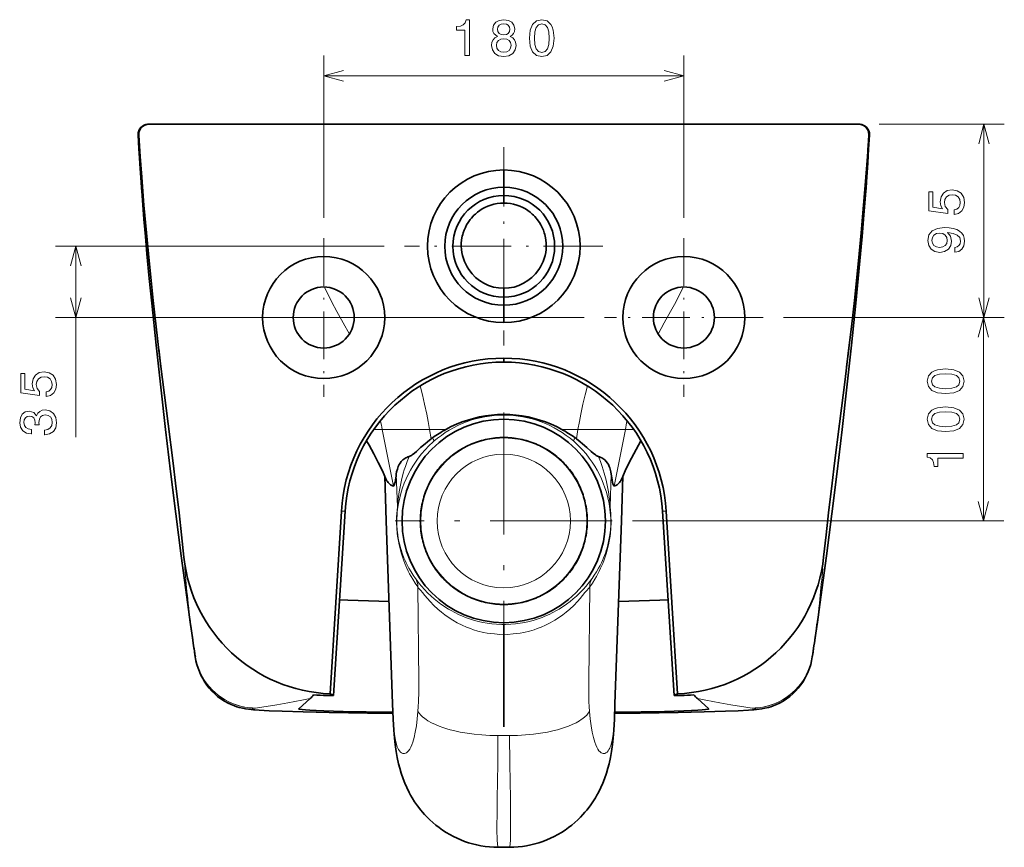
# Model space of a CAD drawing. Extents: x 13 to 407, y 34 to 263.
# Tile 3 of 3: x 274 to 371, y 181 to 263. Entities that reach past the tile are written whole.
import ezdxf

# ---------------------------------------------------------------- set-up
doc = ezdxf.new("R2010")
doc.units = 0
doc.linetypes.add('DASHDOT', pattern=[18.5, 12, -3, 0.5, -3])
doc.layers.get('0').update_dxf_attribs({"lineweight": 13})

msp = doc.modelspace()

# ---------------------------------------------------------------- linework, layer by layer
at = {"color": 7, "lineweight": 13, "ltscale": 0.398711}
for p, q in [((304.098, 243.09), (304.098, 259.038)), ((339.504, 243.09), (339.504, 259.038))]:
    msp.add_line(p, q, dxfattribs=at)
at = {"color": 7, "lineweight": 13}
for p, q in [((304.098, 257.038), (339.504, 257.038)), ((310.05, 240.29), (277.736, 240.29)), ((329.703, 233.289), (277.736, 233.289)), ((349.305, 233.289), (371.006, 233.289)), ((349.305, 233.289), (370.947, 233.289)), ((368.947, 213.287), (368.947, 233.289)), ((334.467, 213.287), (370.947, 213.287))]:
    msp.add_line(p, q, dxfattribs=at)
at = {"color": 7, "lineweight": 35, "ltscale": 0.001328}
for p, q in [((286.853, 252.292), (286.906, 252.292)), ((356.75, 252.292), (356.697, 252.292))]:
    msp.add_line(p, q, dxfattribs=at)
at = {"color": 7, "lineweight": 35, "ltscale": 0.000208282}
for p, q in [((286.906, 252.292), (286.914, 252.292)), ((356.697, 252.292), (356.688, 252.292))]:
    msp.add_line(p, q, dxfattribs=at)
at = {"color": 7, "lineweight": 35}
for q in [(286.914, 252.292), (286.914, 252.292), (356.688, 252.292), (356.688, 252.292)]:
    msp.add_line((321.801, 252.292), q, dxfattribs=at)
at = {"color": 7, "lineweight": 13, "ltscale": 0.307945}
msp.add_line((358.688, 252.292), (371.006, 252.292), dxfattribs=at)
at = {"color": 7, "lineweight": 13, "ltscale": 0.475072}
msp.add_line((369.006, 233.289), (369.006, 252.292), dxfattribs=at)
at = {"color": 7, "lineweight": 35, "ltscale": 0.000285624}
for p, q in [((285.911, 251.192), (285.92, 251.185)), ((357.692, 251.192), (357.683, 251.185))]:
    msp.add_line(p, q, dxfattribs=at)
at = {"color": 7, "linetype": 'DASHDOT', "lineweight": 13, "ltscale": 0.487578}
for p, q in [((321.801, 250.041), (321.801, 230.538)), ((331.553, 240.29), (312.05, 240.29))]:
    msp.add_line(p, q, dxfattribs=at)
at = {"color": 7, "lineweight": 35, "ltscale": 0.04253}
for p, q in [((321.801, 246.09), (321.801, 247.791)), ((321.801, 246.09), (321.801, 247.791)), ((321.801, 232.789), (321.801, 234.49)), ((321.801, 232.789), (321.801, 234.49))]:
    msp.add_line(p, q, dxfattribs=at)
at = {"color": 7, "lineweight": 35, "ltscale": 0.02}
for p, q in [((321.801, 245.29), (321.801, 246.09)), ((321.801, 245.29), (321.801, 246.09)), ((321.801, 234.49), (321.801, 235.29)), ((321.801, 234.49), (321.801, 235.29))]:
    msp.add_line(p, q, dxfattribs=at)
at = {"color": 7, "lineweight": 35, "ltscale": 0.018897}
msp.add_line((321.801, 244.534), (321.801, 245.29), dxfattribs=at)
msp.add_line((321.801, 244.534), (321.801, 245.29), dxfattribs=at)
at = {"color": 7, "linetype": 'DASHDOT', "lineweight": 13, "ltscale": 0.390047}
for p, q in [((304.098, 241.09), (304.098, 225.488)), ((339.504, 241.09), (339.504, 225.488)), ((311.899, 233.289), (296.297, 233.289)), ((347.305, 233.289), (331.703, 233.289))]:
    msp.add_line(p, q, dxfattribs=at)
at = {"color": 7, "lineweight": 13, "ltscale": 0.469321}
msp.add_line((279.736, 221.517), (279.736, 240.29), dxfattribs=at)
at = {"color": 7, "lineweight": 35, "ltscale": 0.02181}
msp.add_line((321.801, 235.29), (321.801, 236.162), dxfattribs=at)
msp.add_line((321.801, 235.29), (321.801, 236.162), dxfattribs=at)
at = {"color": 7, "lineweight": 35, "ltscale": 0.045097}
for p, q in [((288.101, 228.427), (287.885, 230.218)), ((355.502, 228.427), (355.718, 230.218))]:
    msp.add_line(p, q, dxfattribs=at)
at = {"color": 7, "lineweight": 35, "ltscale": 0.00137}
msp.add_line((288.001, 229.271), (288.007, 229.217), dxfattribs=at)
at = {"color": 7, "lineweight": 35, "ltscale": 0.009677}
msp.add_line((321.801, 228.903), (321.801, 229.29), dxfattribs=at)
msp.add_line((321.801, 228.903), (321.801, 229.29), dxfattribs=at)
at = {"color": 7, "lineweight": 35, "ltscale": 0.001371}
msp.add_line((355.602, 229.274), (355.595, 229.219), dxfattribs=at)
at = {"color": 7, "linetype": 'DASHDOT', "lineweight": 13}
for p, q in [((321.801, 223.953), (321.801, 202.621)), ((332.467, 213.287), (311.135, 213.287))]:
    msp.add_line(p, q, dxfattribs=at)
at = {"color": 7, "lineweight": 13, "ltscale": 0.020467}
msp.add_line((309.032, 222.292), (309.851, 222.292), dxfattribs=at)
at = {"color": 7, "lineweight": 13, "ltscale": 0.116399}
for p, q in [((314.507, 222.292), (309.851, 222.292)), ((329.095, 222.292), (333.751, 222.292))]:
    msp.add_line(p, q, dxfattribs=at)
at = {"color": 7, "lineweight": 13, "ltscale": 0.141922}
for p, q in [((310.947, 216.722), (309.851, 222.292)), ((332.655, 216.722), (333.751, 222.292))]:
    msp.add_line(p, q, dxfattribs=at)
at = {"color": 7, "lineweight": 13, "ltscale": 0.040018}
for p, q in [((316.108, 222.292), (314.507, 222.292)), ((327.495, 222.292), (329.095, 222.292))]:
    msp.add_line(p, q, dxfattribs=at)
at = {"color": 7, "lineweight": 13, "ltscale": 0.02347}
for p, q in [((314.665, 221.367), (314.507, 222.292)), ((328.937, 221.367), (329.095, 222.292))]:
    msp.add_line(p, q, dxfattribs=at)
at = {"color": 7, "lineweight": 13, "ltscale": 0.020464}
msp.add_line((334.57, 222.292), (333.751, 222.292), dxfattribs=at)
at = {"color": 7, "lineweight": 13, "ltscale": 0.080105}
for p, q in [((311.34, 214.678), (311.23, 217.88)), ((332.262, 214.678), (332.372, 217.88))]:
    msp.add_line(p, q, dxfattribs=at)
at = {"color": 7, "lineweight": 35, "ltscale": 0.110323}
for p, q in [((310.245, 213.287), (310.091, 217.697)), ((333.357, 213.287), (333.511, 217.697))]:
    msp.add_line(p, q, dxfattribs=at)
at = {"color": 7, "lineweight": 35, "ltscale": 0.449955}
for p, q in [((305.831, 214.267), (304.732, 196.302)), ((305.831, 214.267), (304.732, 196.302)), ((337.771, 214.267), (338.87, 196.302)), ((337.771, 214.267), (338.87, 196.302))]:
    msp.add_line(p, q, dxfattribs=at)
at = {"color": 7, "lineweight": 35, "ltscale": 0.453552}
for p, q in [((306.195, 214.244), (305.06, 196.138)), ((306.195, 214.244), (305.06, 196.138)), ((337.407, 214.244), (338.542, 196.138)), ((337.407, 214.244), (338.542, 196.138))]:
    msp.add_line(p, q, dxfattribs=at)
at = {"color": 7, "lineweight": 13, "ltscale": 0.009118}
for p, q in [((306.195, 214.244), (305.831, 214.267)), ((337.407, 214.244), (337.771, 214.267))]:
    msp.add_line(p, q, dxfattribs=at)
at = {"color": 7, "lineweight": 35, "ltscale": 0.449887}
for p, q in [((310.873, 195.302), (310.245, 213.287)), ((332.729, 195.302), (333.357, 213.287))]:
    msp.add_line(p, q, dxfattribs=at)
at = {"color": 7, "lineweight": 13, "ltscale": 0.001395}
for p, q in [((311.256, 213.287), (311.256, 213.343)), ((332.346, 213.287), (332.346, 213.343))]:
    msp.add_line(p, q, dxfattribs=at)
at = {"color": 7, "lineweight": 13, "ltscale": 0.001212}
for p, q in [((311.285, 213.238), (311.285, 213.287)), ((332.318, 213.238), (332.318, 213.287))]:
    msp.add_line(p, q, dxfattribs=at)
at = {"color": 7, "lineweight": 35, "ltscale": 0.001923}
for p, q in [((313.95, 210.905), (313.973, 210.832)), ((329.652, 210.905), (329.629, 210.832))]:
    msp.add_line(p, q, dxfattribs=at)
at = {"color": 7, "lineweight": 13, "ltscale": 0.232419}
for p, q in [((313.456, 197.52), (313.345, 206.816)), ((330.147, 197.52), (330.257, 206.816))]:
    msp.add_line(p, q, dxfattribs=at)
at = {"color": 7, "lineweight": 35, "ltscale": 0.024992}
msp.add_line((321.801, 203.108), (321.801, 202.109), dxfattribs=at)
at = {"color": 7, "lineweight": 35, "ltscale": 0.226326}
msp.add_line((321.801, 193.056), (321.801, 202.109), dxfattribs=at)
at = {"color": 7, "lineweight": 35, "ltscale": 0.012129}
msp.add_line((291.476, 199.927), (291.403, 200.407), dxfattribs=at)
at = {"color": 7, "lineweight": 35, "ltscale": 0.012175}
msp.add_line((352.127, 199.927), (352.2, 200.409), dxfattribs=at)
at = {"color": 7, "lineweight": 35, "ltscale": 0.000815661}
msp.add_line((291.473, 199.965), (291.478, 199.933), dxfattribs=at)
at = {"color": 7, "lineweight": 35, "ltscale": 0.000819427}
msp.add_line((352.129, 199.965), (352.124, 199.933), dxfattribs=at)
at = {"color": 7, "lineweight": 35, "ltscale": 0.037706}
for p, q in [((301.639, 194.826), (302.764, 195.831)), ((301.639, 194.826), (302.764, 195.831)), ((341.964, 194.826), (340.839, 195.831)), ((341.964, 194.826), (340.839, 195.831))]:
    msp.add_line(p, q, dxfattribs=at)
at = {"color": 7, "lineweight": 13, "ltscale": 0.021109}
for p, q in [((301.935, 195.668), (302.764, 195.831)), ((341.667, 195.668), (340.839, 195.831))]:
    msp.add_line(p, q, dxfattribs=at)
at = {"color": 7, "lineweight": 35, "ltscale": 0.016669}
for p, q in [((305.06, 196.138), (304.393, 196.138)), ((305.06, 196.138), (304.393, 196.138)), ((338.542, 196.138), (339.209, 196.138)), ((338.542, 196.138), (339.209, 196.138))]:
    msp.add_line(p, q, dxfattribs=at)
at = {"color": 7, "lineweight": 35, "ltscale": 0.005012}
for p, q in [((305.06, 196.138), (304.878, 196.223)), ((305.06, 196.138), (304.878, 196.223)), ((338.542, 196.138), (338.724, 196.223)), ((338.542, 196.138), (338.724, 196.223))]:
    msp.add_line(p, q, dxfattribs=at)
at = {"color": 7, "lineweight": 13, "ltscale": 0.000127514}
for p, q in [((297.394, 194.902), (297.399, 194.904)), ((346.208, 194.902), (346.204, 194.904))]:
    msp.add_line(p, q, dxfattribs=at)
at = {"color": 7, "lineweight": 35, "ltscale": 9.46814e-05}
for p, q in [((310.873, 195.302), (310.873, 195.299)), ((332.729, 195.302), (332.729, 195.299))]:
    msp.add_line(p, q, dxfattribs=at)
at = {"color": 7, "lineweight": 13, "ltscale": 0.014225}
for q in [(321.232, 192.2), (322.37, 192.2)]:
    msp.add_line((321.801, 192.2), q, dxfattribs=at)
at = {"color": 7, "lineweight": 35, "ltscale": 0.013984}
for p, q in [((321.801, 181.211), (321.242, 181.211)), ((322.361, 181.211), (321.801, 181.211))]:
    msp.add_line(p, q, dxfattribs=at)
at = {"color": 7, "lineweight": 13}
for points in [[(317.974, 259.038), (318.433, 259.038), (318.433, 262.564), (318.09, 262.564), (318, 262.256), (317.818, 262.049), (317.541, 261.928), (317.157, 261.888), (317.157, 261.53), (317.974, 261.53)], [(321.176, 260.925), (320.919, 260.783), (320.742, 260.587), (320.631, 260.34), (320.596, 260.042), (320.677, 259.593), (320.909, 259.245), (321.287, 259.023), (321.801, 258.938), (322.311, 259.023), (322.689, 259.245), (322.921, 259.593), (323.007, 260.042), (322.966, 260.34), (322.86, 260.587), (322.679, 260.783), (322.427, 260.925), (322.628, 261.046), (322.769, 261.212), (322.855, 261.414), (322.885, 261.661), (322.805, 262.019), (322.593, 262.306), (322.25, 262.493), (321.801, 262.564), (321.347, 262.493), (321.004, 262.306), (320.787, 262.019), (320.712, 261.661), (320.737, 261.414), (320.823, 261.212)], [(324.322, 260.748), (324.397, 259.956), (324.634, 259.391), (325.013, 259.049), (325.537, 258.938), (326.057, 259.049), (326.435, 259.391), (326.667, 259.956), (326.748, 260.748), (326.667, 261.535), (326.571, 261.847), (326.435, 262.105), (326.057, 262.448), (325.537, 262.564), (325.013, 262.448), (324.634, 262.1), (324.397, 261.535)], [(321.191, 261.621), (321.231, 261.842), (321.352, 262.014), (321.544, 262.12), (321.801, 262.16), (322.053, 262.12), (322.245, 262.014), (322.366, 261.842), (322.411, 261.621), (322.366, 261.394), (322.245, 261.217), (322.053, 261.101), (321.801, 261.066), (321.544, 261.106), (321.352, 261.217), (321.231, 261.394)], [(324.806, 260.748), (324.846, 261.358), (324.972, 261.797), (325.199, 262.054), (325.537, 262.145), (325.87, 262.054), (326.097, 261.797), (326.223, 261.358), (326.263, 260.748), (326.223, 260.133), (326.097, 259.694), (325.87, 259.437), (325.537, 259.351), (325.199, 259.437), (324.972, 259.694), (324.846, 260.133)], [(321.08, 260.052), (321.125, 260.319), (321.272, 260.521), (321.499, 260.652), (321.801, 260.698), (322.099, 260.652), (322.326, 260.521), (322.472, 260.319), (322.522, 260.052), (322.472, 259.765), (322.326, 259.548), (322.099, 259.407), (321.801, 259.361), (321.499, 259.407), (321.272, 259.548), (321.125, 259.765)], [(366.093, 243.408), (366.507, 243.519), (366.83, 243.766), (367.031, 244.129), (367.107, 244.593), (367.016, 245.102), (366.769, 245.501), (366.376, 245.753), (365.871, 245.849), (365.402, 245.763), (365.034, 245.521), (364.797, 245.143), (364.711, 244.653), (364.772, 244.275), (364.938, 243.983), (363.995, 244.124), (363.995, 245.657), (363.582, 245.657), (363.582, 243.786), (365.438, 243.509), (365.438, 243.912), (365.201, 244.205), (365.115, 244.578), (365.17, 244.901), (365.332, 245.148), (365.579, 245.304), (365.897, 245.36), (366.214, 245.304), (366.461, 245.143), (366.618, 244.896), (366.673, 244.578), (366.638, 244.311), (366.522, 244.104), (366.34, 243.952), (366.093, 243.877)], [(366.139, 239.712), (366.537, 239.788), (366.845, 240.005), (367.036, 240.348), (367.107, 240.801), (367.072, 241.099), (366.981, 241.366), (366.825, 241.593), (366.603, 241.785), (366.325, 241.936), (365.982, 242.047), (365.589, 242.113), (365.135, 242.138), (364.424, 242.052), (363.905, 241.805), (363.592, 241.412), (363.481, 240.872), (363.572, 240.378), (363.814, 240.005), (364.187, 239.763), (364.656, 239.682), (365.14, 239.763), (365.508, 240), (365.74, 240.353), (365.816, 240.801), (365.72, 241.275), (365.428, 241.634), (365.987, 241.553), (366.386, 241.391), (366.623, 241.144), (366.698, 240.806), (366.663, 240.544), (366.552, 240.353), (366.376, 240.227), (366.139, 240.176)], [(364.651, 240.171), (364.338, 240.221), (364.091, 240.363), (363.935, 240.585), (363.879, 240.872), (363.935, 241.17), (364.091, 241.397), (364.333, 241.538), (364.646, 241.593), (364.964, 241.538), (365.201, 241.397), (365.347, 241.165), (365.397, 240.857), (365.347, 240.58), (365.201, 240.363), (364.969, 240.221)], [(276.823, 225.52), (277.237, 225.631), (277.56, 225.878), (277.762, 226.241), (277.837, 226.705), (277.746, 227.215), (277.499, 227.613), (277.106, 227.865), (276.602, 227.961), (276.133, 227.875), (275.764, 227.633), (275.527, 227.255), (275.442, 226.766), (275.502, 226.388), (275.669, 226.095), (274.726, 226.236), (274.726, 227.77), (274.312, 227.77), (274.312, 225.899), (276.168, 225.621), (276.168, 226.025), (275.931, 226.317), (275.845, 226.69), (275.901, 227.013), (276.062, 227.26), (276.309, 227.417), (276.627, 227.472), (276.945, 227.417), (277.192, 227.255), (277.348, 227.008), (277.403, 226.69), (277.368, 226.423), (277.252, 226.216), (277.071, 226.065), (276.823, 225.989)], [(365.237, 225.809), (366.029, 225.884), (366.594, 226.121), (366.937, 226.5), (367.048, 227.024), (366.937, 227.543), (366.594, 227.922), (366.029, 228.154), (365.237, 228.234), (364.45, 228.154), (364.138, 228.058), (363.88, 227.922), (363.538, 227.543), (363.422, 227.024), (363.538, 226.5), (363.886, 226.121), (364.45, 225.884)], [(365.237, 226.293), (364.627, 226.333), (364.188, 226.459), (363.931, 226.686), (363.84, 227.024), (363.931, 227.357), (364.188, 227.584), (364.627, 227.71), (365.237, 227.75), (365.852, 227.71), (366.291, 227.584), (366.548, 227.357), (366.634, 227.024), (366.548, 226.686), (366.291, 226.459), (365.852, 226.333)], [(276.637, 221.764), (276.672, 221.764), (277.156, 221.845), (277.519, 222.082), (277.751, 222.455), (277.837, 222.949), (277.751, 223.474), (277.53, 223.867), (277.176, 224.119), (276.723, 224.21), (276.425, 224.17), (276.183, 224.059), (275.996, 223.877), (275.86, 223.635), (275.588, 223.963), (275.154, 224.079), (274.761, 224.003), (274.463, 223.786), (274.277, 223.433), (274.211, 222.949), (274.292, 222.495), (274.514, 222.147), (274.867, 221.92), (275.336, 221.845), (275.371, 221.845), (275.371, 222.294), (275.048, 222.334), (274.816, 222.465), (274.675, 222.677), (274.625, 222.974), (274.665, 223.237), (274.771, 223.428), (274.942, 223.544), (275.174, 223.59), (275.421, 223.544), (275.588, 223.423), (275.689, 223.212), (275.719, 222.924), (275.714, 222.727), (276.112, 222.727), (276.102, 222.974), (276.148, 223.292), (276.269, 223.529), (276.465, 223.67), (276.723, 223.721), (277.015, 223.665), (277.232, 223.519), (277.368, 223.287), (277.414, 222.98), (277.363, 222.662), (277.212, 222.43), (276.97, 222.284), (276.637, 222.228)], [(365.237, 222.073), (366.029, 222.148), (366.594, 222.385), (366.937, 222.764), (367.048, 223.288), (366.937, 223.807), (366.594, 224.186), (366.029, 224.418), (365.237, 224.498), (364.45, 224.418), (364.138, 224.322), (363.88, 224.186), (363.538, 223.807), (363.422, 223.288), (363.538, 222.764), (363.886, 222.385), (364.45, 222.148)], [(365.237, 222.557), (364.627, 222.597), (364.188, 222.723), (363.931, 222.95), (363.84, 223.288), (363.931, 223.621), (364.188, 223.848), (364.627, 223.974), (365.237, 224.014), (365.852, 223.974), (366.291, 223.848), (366.548, 223.621), (366.634, 223.288), (366.548, 222.95), (366.291, 222.723), (365.852, 222.597)], [(366.947, 219.461), (366.947, 219.92), (363.422, 219.92), (363.422, 219.577), (363.729, 219.486), (363.936, 219.305), (364.057, 219.028), (364.097, 218.644), (364.455, 218.644), (364.455, 219.461)]]:
    msp.add_lwpolyline(points, close=True, dxfattribs=at)
for points in [[(306.03, 257.556), (304.098, 257.038), (306.03, 256.521)], [(337.572, 256.521), (339.504, 257.038), (337.572, 257.556)], [(369.524, 250.36), (369.006, 252.292), (368.489, 250.36)], [(289.011, 218.414), (288.616, 221.713), (288.237, 224.988), (287.95, 227.549), (287.671, 230.106), (287.431, 232.383), (287.198, 234.664), (286.88, 237.934), (286.58, 241.231), (286.438, 242.891), (286.303, 244.556), (286.175, 246.232), (286.056, 247.914), (285.949, 249.581), (285.854, 251.239)], [(354.591, 218.414), (354.986, 221.713), (355.365, 224.988), (355.653, 227.549), (355.931, 230.106), (356.171, 232.383), (356.404, 234.664), (356.722, 237.934), (357.022, 241.231), (357.164, 242.891), (357.299, 244.556), (357.427, 246.232), (357.546, 247.914), (357.654, 249.581), (357.748, 251.239)], [(280.254, 238.358), (279.736, 240.29), (279.219, 238.358)], [(304.172, 236.288), (304.412, 235.782), (304.656, 235.288), (304.902, 234.81), (305.398, 233.884), (306.019, 232.763), (306.622, 231.667)], [(339.43, 236.288), (339.191, 235.782), (338.946, 235.288), (338.701, 234.81), (338.204, 233.884), (337.583, 232.763), (336.98, 231.667)], [(279.219, 235.221), (279.736, 233.289), (280.254, 235.221)], [(368.489, 235.221), (369.006, 233.289), (369.524, 235.221)], [(369.464, 231.357), (368.947, 233.289), (368.429, 231.357)], [(313.586, 226.571), (313.806, 225.685), (314.017, 224.762), (314.22, 223.801), (314.366, 223.056), (314.507, 222.292)], [(330.016, 226.571), (329.796, 225.685), (329.585, 224.762), (329.383, 223.801), (329.237, 223.056), (329.095, 222.292)], [(311.362, 214.446), (311.45, 215.01), (311.566, 215.562), (311.713, 216.115), (311.854, 216.558), (312.017, 216.999), (312.2, 217.437), (312.406, 217.871), (312.622, 218.277), (312.857, 218.68), (313.114, 219.076), (313.392, 219.466), (313.718, 219.88), (314.07, 220.284), (314.447, 220.675), (314.851, 221.053), (314.924, 221.118)], [(332.24, 214.446), (332.153, 215.01), (332.037, 215.562), (331.89, 216.115), (331.748, 216.558), (331.586, 216.999), (331.402, 217.437), (331.196, 217.871), (330.981, 218.277), (330.745, 218.68), (330.488, 219.076), (330.21, 219.466), (329.884, 219.88), (329.533, 220.284), (329.155, 220.675), (328.751, 221.053), (328.678, 221.118)], [(311.34, 214.678), (311.383, 215.162), (311.441, 215.653), (311.514, 216.151), (311.603, 216.649), (311.747, 217.316), (311.921, 217.98), (312.02, 218.309), (312.127, 218.638), (312.304, 219.133), (312.502, 219.624)], [(332.262, 214.678), (332.219, 215.162), (332.162, 215.653), (332.089, 216.151), (332, 216.649), (331.855, 217.316), (331.681, 217.98), (331.582, 218.309), (331.476, 218.638), (331.298, 219.133), (331.101, 219.624)], [(290.932, 203.668), (290.527, 206.597), (289.906, 211.283), (289.451, 214.848), (289.011, 218.414)], [(352.67, 203.668), (353.075, 206.597), (353.697, 211.283), (354.151, 214.848), (354.591, 218.414)], [(368.429, 215.219), (368.947, 213.287), (369.464, 215.219)], [(313.345, 206.816), (313.096, 207.176), (312.849, 207.567), (312.695, 207.829), (312.542, 208.108), (312.41, 208.366), (312.28, 208.638), (312.07, 209.12), (311.969, 209.38), (311.87, 209.654), (311.713, 210.141), (311.569, 210.679), (311.509, 210.941), (311.411, 211.455), (311.388, 211.6), (311.327, 212.057), (311.28, 212.577), (311.258, 213.112), (311.256, 213.287)], [(313.126, 207.635), (312.907, 207.947), (312.689, 208.286), (312.474, 208.655), (312.341, 208.905), (312.21, 209.17), (312.097, 209.418), (311.985, 209.682), (311.814, 210.137), (311.732, 210.383), (311.653, 210.643), (311.57, 210.953), (311.493, 211.285), (311.433, 211.59), (311.38, 211.916), (311.323, 212.395), (311.291, 212.908), (311.285, 213.238)], [(330.257, 206.816), (330.506, 207.176), (330.753, 207.567), (330.907, 207.829), (331.06, 208.108), (331.192, 208.366), (331.323, 208.638), (331.532, 209.12), (331.634, 209.38), (331.733, 209.654), (331.889, 210.141), (332.033, 210.679), (332.093, 210.941), (332.191, 211.455), (332.215, 211.6), (332.276, 212.057), (332.322, 212.577), (332.344, 213.112), (332.346, 213.287)], [(330.477, 207.635), (330.696, 207.947), (330.913, 208.286), (331.128, 208.655), (331.261, 208.905), (331.392, 209.17), (331.506, 209.418), (331.618, 209.682), (331.789, 210.137), (331.871, 210.383), (331.949, 210.643), (332.033, 210.953), (332.11, 211.285), (332.17, 211.59), (332.223, 211.916), (332.279, 212.395), (332.312, 212.908), (332.318, 213.238)], [(321.801, 203.108), (321.625, 203.11), (321.101, 203.131), (320.637, 203.173), (320.18, 203.234), (319.745, 203.311), (319.321, 203.405), (318.912, 203.513), (318.611, 203.603), (318.32, 203.701), (318.031, 203.807), (317.752, 203.919), (317.355, 204.094), (316.976, 204.279), (316.615, 204.475), (316.362, 204.622), (316.118, 204.774), (315.868, 204.939), (315.627, 205.108), (315.288, 205.363), (314.968, 205.625), (314.665, 205.892), (314.318, 206.225), (313.999, 206.559), (313.708, 206.889), (313.496, 207.147), (313.154, 207.597), (313.126, 207.635)], [(321.801, 203.108), (321.977, 203.11), (322.502, 203.131), (322.966, 203.173), (323.422, 203.234), (323.858, 203.311), (324.281, 203.405), (324.691, 203.513), (324.991, 203.603), (325.283, 203.701), (325.571, 203.807), (325.851, 203.919), (326.247, 204.094), (326.626, 204.279), (326.987, 204.475), (327.24, 204.622), (327.485, 204.774), (327.734, 204.939), (327.975, 205.108), (328.314, 205.363), (328.635, 205.625), (328.937, 205.892), (329.284, 206.225), (329.603, 206.559), (329.894, 206.889), (330.106, 207.147), (330.449, 207.597), (330.477, 207.635)], [(321.801, 202.109), (321.427, 202.13), (320.872, 202.179), (320.543, 202.218), (320.178, 202.272), (319.823, 202.339), (319.264, 202.471), (318.829, 202.6), (318.517, 202.706), (318.126, 202.857), (317.708, 203.042), (317.225, 203.285), (316.793, 203.532), (316.329, 203.832), (315.999, 204.068), (315.685, 204.313), (315.319, 204.624), (314.927, 204.992), (314.554, 205.38), (314.293, 205.676), (314.05, 205.968), (313.825, 206.251), (313.651, 206.464), (313.462, 206.659), (313.398, 206.727), (313.345, 206.816)], [(321.801, 202.109), (322.176, 202.13), (322.73, 202.179), (323.06, 202.218), (323.424, 202.272), (323.779, 202.339), (324.339, 202.471), (324.774, 202.6), (325.085, 202.706), (325.477, 202.857), (325.895, 203.042), (326.377, 203.285), (326.809, 203.532), (327.273, 203.832), (327.603, 204.068), (327.918, 204.313), (328.283, 204.624), (328.675, 204.992), (329.048, 205.38), (329.31, 205.676), (329.552, 205.968), (329.778, 206.251), (329.951, 206.464), (330.14, 206.659), (330.204, 206.727), (330.257, 206.816)], [(291.478, 199.933), (291.563, 199.512), (291.675, 199.103), (291.815, 198.707), (291.98, 198.327), (292.169, 197.962), (292.378, 197.619), (292.608, 197.292), (292.858, 196.982), (293.127, 196.69), (293.419, 196.414), (293.729, 196.157), (294.056, 195.921), (294.399, 195.708), (294.76, 195.515), (295.136, 195.347), (295.526, 195.204), (295.929, 195.087), (296.343, 194.997), (296.769, 194.937), (297.082, 194.912), (297.399, 194.904)], [(352.124, 199.933), (352.04, 199.512), (351.927, 199.103), (351.787, 198.707), (351.622, 198.327), (351.433, 197.962), (351.224, 197.619), (350.995, 197.292), (350.745, 196.982), (350.475, 196.69), (350.183, 196.414), (349.874, 196.157), (349.547, 195.921), (349.203, 195.708), (348.842, 195.515), (348.466, 195.347), (348.077, 195.204), (347.674, 195.087), (347.259, 194.997), (346.834, 194.937), (346.521, 194.912), (346.204, 194.904)], [(313.367, 194.568), (313.4, 195.042), (313.426, 195.527), (313.455, 196.517), (313.456, 197.52)], [(330.236, 194.568), (330.202, 195.042), (330.177, 195.527), (330.148, 196.517), (330.147, 197.52)], [(297.399, 194.904), (298.021, 194.998), (299.48, 195.225), (300.57, 195.411), (301.935, 195.668)], [(346.204, 194.904), (345.581, 194.998), (344.122, 195.225), (343.032, 195.411), (341.667, 195.668)], [(310.908, 194.384), (308.029, 194.417), (305.395, 194.456), (302.227, 194.523), (300.907, 194.56), (299.776, 194.598), (298.824, 194.639), (298.078, 194.681), (297.65, 194.713), (297.338, 194.745), (297.137, 194.777), (297.063, 194.798), (297.044, 194.808), (297.038, 194.815), (297.037, 194.819), (297.038, 194.824), (297.039, 194.827), (297.045, 194.833), (297.085, 194.85), (297.155, 194.867), (297.394, 194.902)], [(310.873, 195.299), (310.929, 193.944), (310.963, 193.333), (310.994, 192.913), (311.029, 192.53), (311.081, 192.101), (311.143, 191.737), (311.206, 191.464), (311.277, 191.228), (311.327, 191.093), (311.382, 190.969), (311.462, 190.818), (311.551, 190.684), (311.65, 190.573), (311.756, 190.491), (311.812, 190.461), (311.872, 190.439), (311.955, 190.425), (312.044, 190.429), (312.137, 190.454), (312.232, 190.502), (312.34, 190.586), (312.447, 190.706), (312.553, 190.862), (312.656, 191.054), (312.755, 191.282), (312.849, 191.545), (312.917, 191.764), (312.981, 192.002), (313.099, 192.527), (313.207, 193.154), (313.297, 193.838), (313.367, 194.568)], [(313.367, 194.568), (313.491, 194.386), (313.645, 194.208), (313.826, 194.035), (314.032, 193.869), (314.183, 193.761), (314.345, 193.657), (314.696, 193.458), (315.081, 193.272), (315.44, 193.123), (315.82, 192.985), (316.218, 192.858), (316.528, 192.77), (316.846, 192.688), (317.504, 192.544), (318.186, 192.425), (318.886, 192.331), (319.659, 192.258), (320.443, 192.215), (321.232, 192.2)], [(330.236, 194.568), (330.111, 194.386), (329.957, 194.208), (329.777, 194.035), (329.57, 193.869), (329.419, 193.761), (329.258, 193.657), (328.907, 193.458), (328.521, 193.272), (328.162, 193.123), (327.782, 192.985), (327.384, 192.858), (327.074, 192.77), (326.756, 192.688), (326.099, 192.544), (325.417, 192.425), (324.716, 192.331), (323.943, 192.258), (323.159, 192.215), (322.37, 192.2)], [(332.729, 195.299), (332.674, 193.944), (332.639, 193.333), (332.608, 192.913), (332.573, 192.53), (332.521, 192.101), (332.46, 191.737), (332.397, 191.464), (332.325, 191.228), (332.275, 191.093), (332.22, 190.969), (332.14, 190.818), (332.051, 190.684), (331.952, 190.573), (331.847, 190.491), (331.79, 190.461), (331.731, 190.439), (331.647, 190.425), (331.559, 190.429), (331.465, 190.454), (331.37, 190.502), (331.262, 190.586), (331.155, 190.706), (331.05, 190.862), (330.947, 191.054), (330.848, 191.282), (330.753, 191.545), (330.686, 191.764), (330.621, 192.002), (330.504, 192.527), (330.395, 193.154), (330.306, 193.838), (330.236, 194.568)], [(332.695, 194.384), (335.573, 194.417), (338.207, 194.456), (341.375, 194.523), (342.696, 194.56), (343.827, 194.598), (344.778, 194.639), (345.525, 194.681), (345.952, 194.713), (346.265, 194.745), (346.466, 194.777), (346.539, 194.798), (346.558, 194.808), (346.564, 194.815), (346.565, 194.819), (346.565, 194.824), (346.563, 194.827), (346.557, 194.833), (346.518, 194.85), (346.448, 194.867), (346.208, 194.902)], [(321.242, 181.211), (321.239, 181.212), (321.238, 181.214), (321.234, 181.22), (321.216, 181.29), (321.184, 181.53), (321.154, 181.936), (321.145, 182.121), (321.132, 182.76), (321.131, 183.281), (321.139, 184.525), (321.157, 186), (321.2, 189.429), (321.232, 192.2)], [(322.361, 181.211), (322.363, 181.212), (322.365, 181.214), (322.368, 181.22), (322.387, 181.29), (322.419, 181.53), (322.448, 181.936), (322.457, 182.121), (322.471, 182.76), (322.472, 183.281), (322.463, 184.525), (322.446, 186), (322.402, 189.429), (322.37, 192.2)]]:
    msp.add_lwpolyline(points, dxfattribs=at)
at = {"color": 7, "lineweight": 35}
for points in [[(291.225, 201.592), (290.972, 203.331), (290.726, 205.072), (290.399, 207.467), (290.082, 209.864), (289.553, 214.002), (289.043, 218.143), (288.549, 222.286), (288.073, 226.432), (287.622, 230.567), (287.194, 234.705), (286.954, 237.134), (286.725, 239.564), (286.572, 241.264), (286.427, 242.965), (286.209, 245.721), (286.017, 248.479), (285.931, 249.859), (285.854, 251.239)], [(285.865, 251.23), (286.03, 248.425), (286.153, 246.556), (286.221, 245.622)], [(290.362, 209.726), (290.122, 211.914), (289.873, 214.1), (289.526, 217.015), (289.288, 218.956), (288.802, 222.835), (288.253, 227.203), (287.936, 229.793), (287.629, 232.382), (287.335, 234.971), (287.125, 236.916), (286.926, 238.863), (286.663, 241.598), (286.422, 244.335), (286.204, 247.075), (286.055, 249.13), (285.92, 251.185)], [(290.362, 209.726), (290.122, 211.914), (289.873, 214.1), (289.526, 217.015), (289.288, 218.956), (288.802, 222.835), (288.253, 227.203), (287.936, 229.793), (287.629, 232.382), (287.335, 234.971), (287.125, 236.916), (286.926, 238.863), (286.663, 241.598), (286.422, 244.335), (286.204, 247.075), (286.055, 249.13), (285.92, 251.185)], [(352.377, 201.589), (352.63, 203.329), (352.876, 205.07), (353.203, 207.465), (353.52, 209.862), (354.049, 214), (354.559, 218.141), (355.053, 222.285), (355.529, 226.431), (355.98, 230.566), (356.408, 234.704), (356.648, 237.133), (356.877, 239.563), (357.03, 241.263), (357.176, 242.964), (357.394, 245.721), (357.586, 248.479), (357.671, 249.859), (357.748, 251.239)], [(353.241, 209.726), (353.48, 211.914), (353.73, 214.1), (354.077, 217.015), (354.315, 218.956), (354.801, 222.835), (355.349, 227.203), (355.667, 229.793), (355.974, 232.382), (356.267, 234.971), (356.477, 236.916), (356.677, 238.863), (356.94, 241.598), (357.18, 244.335), (357.399, 247.075), (357.547, 249.13), (357.683, 251.185)], [(353.241, 209.726), (353.48, 211.914), (353.73, 214.1), (354.077, 217.015), (354.315, 218.956), (354.801, 222.835), (355.349, 227.203), (355.667, 229.793), (355.974, 232.382), (356.267, 234.971), (356.477, 236.916), (356.677, 238.863), (356.94, 241.598), (357.18, 244.335), (357.399, 247.075), (357.547, 249.13), (357.683, 251.185)], [(357.738, 251.23), (357.573, 248.424), (357.45, 246.556), (357.382, 245.622)], [(321.801, 244.534), (321.477, 244.521), (321.154, 244.484), (320.836, 244.421), (320.525, 244.335), (320.222, 244.225), (319.93, 244.093), (319.681, 243.958), (319.443, 243.807), (319.217, 243.642), (319.004, 243.463), (318.871, 243.338), (318.744, 243.207), (318.621, 243.07), (318.505, 242.928), (318.295, 242.634), (318.149, 242.392), (318.021, 242.143), (317.911, 241.888), (317.818, 241.628), (317.766, 241.452), (317.723, 241.276), (317.659, 240.92), (317.627, 240.564), (317.623, 240.29)], [(321.801, 244.534), (322.126, 244.521), (322.448, 244.484), (322.766, 244.421), (323.078, 244.335), (323.381, 244.225), (323.673, 244.093), (323.921, 243.958), (324.159, 243.807), (324.385, 243.642), (324.598, 243.463), (324.731, 243.338), (324.859, 243.207), (324.981, 243.07), (325.097, 242.928), (325.307, 242.634), (325.453, 242.392), (325.581, 242.143), (325.692, 241.888), (325.784, 241.628), (325.836, 241.452), (325.88, 241.276), (325.943, 240.92), (325.975, 240.564), (325.979, 240.29)], [(316.108, 222.292), (316.626, 222.56), (317.158, 222.803), (317.703, 223.02), (318.26, 223.211), (318.828, 223.375), (319.407, 223.512), (319.996, 223.62), (320.592, 223.698), (321.193, 223.746), (321.648, 223.761), (321.801, 223.762)], [(327.495, 222.292), (326.976, 222.56), (326.444, 222.803), (325.899, 223.02), (325.342, 223.211), (324.774, 223.375), (324.195, 223.512), (323.607, 223.62), (323.011, 223.698), (322.409, 223.746), (321.955, 223.761), (321.801, 223.762)], [(310.208, 217.426), (309.862, 218.207), (309.461, 219.046), (309.026, 219.895), (308.561, 220.75), (308.315, 221.181)], [(312.502, 219.624), (312.574, 219.651), (312.642, 219.686), (312.723, 219.734), (312.8, 219.787), (313.01, 219.951), (313.215, 220.128), (313.625, 220.496), (314.073, 220.888), (314.306, 221.082), (314.665, 221.367)], [(331.101, 219.624), (331.029, 219.651), (330.96, 219.686), (330.88, 219.734), (330.802, 219.787), (330.593, 219.951), (330.387, 220.128), (329.977, 220.496), (329.529, 220.888), (329.297, 221.082), (328.937, 221.367)], [(333.394, 217.426), (333.74, 218.207), (334.141, 219.046), (334.576, 219.895), (335.042, 220.75), (335.287, 221.181)], [(312.502, 219.624), (312.384, 219.584), (312.271, 219.537), (312.165, 219.484), (312.065, 219.424), (311.971, 219.358), (311.884, 219.287), (311.726, 219.128), (311.613, 218.982), (311.516, 218.825), (311.434, 218.657), (311.382, 218.526), (311.337, 218.391), (311.268, 218.111), (311.23, 217.88)], [(331.101, 219.624), (331.219, 219.584), (331.331, 219.537), (331.437, 219.484), (331.538, 219.424), (331.631, 219.358), (331.719, 219.287), (331.876, 219.128), (331.989, 218.982), (332.086, 218.825), (332.168, 218.657), (332.221, 218.526), (332.265, 218.391), (332.334, 218.111), (332.372, 217.88)], [(310.947, 216.722), (310.959, 216.722), (310.971, 216.728), (310.987, 216.743), (311.018, 216.795), (311.051, 216.884), (311.071, 216.955), (311.109, 217.117), (311.144, 217.305), (311.208, 217.714), (311.23, 217.88)], [(332.655, 216.722), (332.643, 216.722), (332.631, 216.728), (332.615, 216.743), (332.585, 216.795), (332.552, 216.884), (332.531, 216.955), (332.494, 217.117), (332.458, 217.305), (332.395, 217.714), (332.372, 217.88)], [(310.947, 216.722), (310.868, 216.745), (310.795, 216.778), (310.668, 216.855), (310.553, 216.947), (310.426, 217.075), (310.361, 217.155), (310.304, 217.24), (310.253, 217.331), (310.208, 217.426)], [(332.655, 216.722), (332.734, 216.745), (332.808, 216.778), (332.934, 216.855), (333.049, 216.947), (333.177, 217.075), (333.241, 217.155), (333.299, 217.24), (333.35, 217.331), (333.394, 217.426)], [(310.522, 205.372), (306.467, 205.498), (305.648, 205.525)], [(333.081, 205.372), (337.135, 205.498), (337.954, 205.525)], [(291.476, 199.927), (291.543, 199.557), (291.632, 199.192), (291.741, 198.833), (291.872, 198.481), (292.027, 198.13), (292.203, 197.789), (292.4, 197.46), (292.617, 197.144), (292.854, 196.843), (293.109, 196.557), (293.382, 196.289), (293.673, 196.039), (294.001, 195.793), (294.345, 195.572), (294.704, 195.375), (295.006, 195.235), (295.316, 195.112), (295.55, 195.033), (295.788, 194.964), (296.14, 194.881), (296.418, 194.83), (296.703, 194.788), (297.211, 194.734), (297.756, 194.693), (298.749, 194.638), (299.998, 194.587), (302.088, 194.525), (304.644, 194.469), (308.409, 194.411), (310.908, 194.384)], [(352.127, 199.927), (352.059, 199.557), (351.971, 199.192), (351.861, 198.833), (351.731, 198.481), (351.576, 198.13), (351.4, 197.789), (351.203, 197.46), (350.985, 197.144), (350.749, 196.843), (350.493, 196.557), (350.22, 196.289), (349.93, 196.039), (349.602, 195.793), (349.257, 195.572), (348.898, 195.375), (348.596, 195.235), (348.286, 195.112), (348.052, 195.033), (347.814, 194.964), (347.463, 194.881), (347.184, 194.83), (346.899, 194.788), (346.392, 194.734), (345.846, 194.693), (344.853, 194.638), (343.605, 194.587), (341.515, 194.525), (338.959, 194.469), (335.194, 194.411), (332.695, 194.384)], [(310.903, 194.489), (308.283, 194.528), (306.017, 194.575), (304.111, 194.631), (303.347, 194.661), (302.718, 194.693), (302.292, 194.721), (301.97, 194.749), (301.738, 194.781), (301.672, 194.797), (301.646, 194.807), (301.639, 194.813), (301.636, 194.818), (301.636, 194.821)], [(310.903, 194.489), (308.283, 194.528), (306.017, 194.575), (304.111, 194.631), (303.347, 194.661), (302.718, 194.693), (302.292, 194.721), (301.97, 194.749), (301.738, 194.781), (301.672, 194.797), (301.646, 194.807), (301.639, 194.813), (301.636, 194.818), (301.636, 194.821)], [(310.873, 195.299), (310.933, 193.803), (310.994, 192.725), (311.056, 191.95), (311.124, 191.306), (311.219, 190.615), (311.318, 190.049), (311.452, 189.43), (311.569, 188.978), (311.715, 188.486), (311.906, 187.935), (312.065, 187.532), (312.258, 187.093), (312.498, 186.608), (312.645, 186.338), (312.799, 186.073), (313.039, 185.692), (313.319, 185.291), (313.641, 184.872), (313.826, 184.651), (314.017, 184.435), (314.267, 184.17), (314.526, 183.915), (314.813, 183.653), (315.11, 183.402), (315.433, 183.15), (315.767, 182.912), (316.124, 182.679), (316.491, 182.462), (316.844, 182.273), (317.204, 182.098), (317.57, 181.939), (317.954, 181.79), (318.343, 181.658), (318.738, 181.543), (319.145, 181.443), (319.556, 181.36), (319.97, 181.296), (320.392, 181.249), (320.817, 181.221), (321.242, 181.211)], [(332.729, 195.299), (332.669, 193.803), (332.608, 192.725), (332.546, 191.95), (332.478, 191.306), (332.383, 190.615), (332.284, 190.049), (332.15, 189.43), (332.033, 188.978), (331.887, 188.486), (331.697, 187.935), (331.538, 187.532), (331.345, 187.093), (331.104, 186.608), (330.957, 186.338), (330.803, 186.073), (330.563, 185.692), (330.284, 185.291), (329.962, 184.872), (329.777, 184.651), (329.585, 184.435), (329.335, 184.17), (329.076, 183.915), (328.789, 183.653), (328.493, 183.402), (328.169, 183.15), (327.836, 182.912), (327.478, 182.679), (327.111, 182.462), (326.759, 182.273), (326.399, 182.098), (326.032, 181.939), (325.649, 181.79), (325.259, 181.658), (324.864, 181.543), (324.457, 181.443), (324.047, 181.36), (323.633, 181.296), (323.21, 181.249), (322.786, 181.221), (322.361, 181.211)], [(332.699, 194.489), (335.32, 194.528), (337.586, 194.575), (339.492, 194.631), (340.255, 194.661), (340.885, 194.693), (341.311, 194.721), (341.632, 194.749), (341.864, 194.781), (341.93, 194.797), (341.956, 194.807), (341.963, 194.813), (341.966, 194.818), (341.966, 194.821)], [(332.699, 194.489), (335.32, 194.528), (337.586, 194.575), (339.492, 194.631), (340.255, 194.661), (340.885, 194.693), (341.311, 194.721), (341.632, 194.749), (341.864, 194.781), (341.93, 194.797), (341.956, 194.807), (341.963, 194.813), (341.966, 194.818), (341.966, 194.821)]]:
    msp.add_lwpolyline(points, dxfattribs=at)
for centre, radius in [((304.098, 233.289), 3), ((339.504, 233.289), 3), ((321.801, 213.287), 10)]:
    msp.add_circle(centre, radius, dxfattribs=at)
at = {"color": 7, "lineweight": 13}
for radius in [8.162, 6.562]:
    msp.add_circle((321.801, 213.287), radius, dxfattribs=at)
at = {"color": 7, "lineweight": 35}
for centre, radius, start, end in [((286.853, 251.292), 1, 90.00204, 183.032), ((286.906, 251.292), 1, 90.00049, 185.7126), ((286.914, 251.292), 1, 138.05758, 163.19117), ((286.914, 251.292), 1, 138.05758, 163.19117), ((286.914, 251.292), 1, 112.92436, 138.05775), ((286.914, 251.292), 1, 112.92436, 138.05775), ((286.914, 251.292), 1, 89.99991, 112.92436), ((286.914, 251.292), 1, 89.99991, 112.92436), ((356.688, 251.292), 1, 67.07563, 90.00009), ((356.688, 251.292), 1, 67.07563, 90.00009), ((356.697, 251.292), 1, 354.2874, 449.99951), ((356.75, 251.292), 1, 356.968, 449.99796), ((356.688, 251.292), 1, 41.94225, 67.07565), ((356.688, 251.292), 1, 41.94225, 67.07565), ((356.688, 251.292), 1, 16.80883, 41.94242), ((356.688, 251.292), 1, 16.80883, 41.94242), ((286.849, 252.392), 1.523, 229.20763, 231.96823), ((696.808, 279.599), 411.878, 183.95472, 184.15763), ((286.914, 251.292), 1, 163.1911, 186.11549), ((286.914, 251.292), 1, 163.1911, 186.11549), ((-53.2, 279.598), 411.873, 355.84204, 356.04529), ((356.688, 251.292), 1, 353.88451, 376.80889), ((356.688, 251.292), 1, 353.88451, 376.80889), ((356.753, 252.392), 1.523, 308.03177, 310.79238), ((321.801, 240.29), 7.501, 90.00002, 180.00001), ((321.801, 240.29), 7.501, 90.00002, 180.00001), ((321.801, 240.29), 7.501, 0, 89.99998), ((321.801, 240.29), 7.501, 0, 89.99998), ((321.801, 240.29), 5.8, 90.00003, 269.99997), ((321.801, 240.29), 5.8, 270.00002, 449.99998), ((321.801, 240.29), 5, 90.00001, 269.99999), ((321.801, 240.29), 5, 270.00001, 449.99999), ((321.801, 240.29), 7.501, 180.00001, 269.99998), ((321.801, 240.29), 7.501, 180.00001, 269.99998), ((321.764, 240.369), 4.142, 181.09673, 214.89681), ((321.801, 240.29), 7.501, 270.00002, 360), ((321.801, 240.29), 7.501, 270.00002, 360), ((321.838, 240.369), 4.142, 325.10319, 358.90327), ((304.098, 233.289), 6.001, 0.00001, 179.99999), ((304.098, 233.289), 6.001, 0.00001, 179.99999), ((339.504, 233.289), 6.001, 0.00001, 179.99999), ((339.504, 233.289), 6.001, 0.00001, 179.99999), ((321.801, 240.29), 4.128, 213.70173, 269.99809), ((321.801, 240.29), 4.128, 270.00191, 326.29827), ((304.098, 233.289), 6.001, 180.00001, 359.99999), ((304.098, 233.289), 6.001, 180.00001, 359.99999), ((339.504, 233.289), 6.001, 180.00001, 359.99999), ((339.504, 233.289), 6.001, 180.00001, 359.99999), ((321.801, 213.29), 16, 90, 176.5), ((321.801, 213.29), 16, 90, 176.5), ((321.801, 213.266), 15.637, 90.00004, 176.41284), ((321.801, 213.266), 15.637, 90.00004, 176.41284), ((321.801, 213.29), 16, 3.5, 90), ((321.801, 213.29), 16, 3.5, 90), ((321.801, 213.266), 15.637, 3.58715, 89.99996), ((321.801, 213.266), 15.637, 3.58715, 89.99996), ((322.244, 211.122), 12.745, 118.78312, 125.74184), ((321.358, 211.122), 12.745, 54.25815, 61.21688), ((318.1, 216.872), 5.657, 125.69396, 127.39069), ((321.801, 213.286), 8.205, 106.87528, 118.12461), ((321.801, 213.287), 8.204, 101.25043, 106.87532), ((321.801, 213.287), 8.204, 95.62496, 101.25042), ((321.801, 213.287), 8.204, 84.3752, 95.6252), ((321.801, 213.287), 8.204, 78.74957, 84.37504), ((321.801, 213.287), 8.204, 73.12468, 78.74957), ((321.801, 213.286), 8.205, 61.87539, 73.12472), ((325.502, 216.872), 5.657, 52.60931, 54.30604), ((321.801, 213.287), 8.204, 123.74994, 129.37507), ((321.801, 213.287), 8.204, 118.12461, 123.7499), ((321.801, 213.287), 8.204, 56.2501, 61.87539), ((321.801, 213.287), 8.204, 50.62494, 56.25006), ((321.801, 213.287), 8.204, 134.99984, 140.62483), ((321.801, 213.287), 8.205, 129.37505, 134.99988), ((321.801, 213.287), 8.205, 45.00013, 50.62494), ((321.801, 213.287), 8.204, 39.37517, 45.00016), ((321.801, 213.287), 8.204, 146.25055, 151.87569), ((321.8, 213.287), 8.203, 140.62483, 146.25046), ((321.802, 213.287), 8.203, 33.74955, 39.37517), ((321.801, 213.287), 8.204, 28.12432, 33.74945), ((321.802, 213.286), 8.205, 151.87564, 163.12441), ((321.8, 213.286), 8.205, 16.87567, 28.12444), ((321.8, 213.287), 8.203, 168.74959, 174.37526), ((321.801, 213.287), 8.204, 163.12433, 168.74958), ((321.802, 213.287), 8.204, 11.25043, 16.87567), ((321.802, 213.287), 8.203, 5.62473, 11.2504), ((321.801, 213.287), 8.204, 174.37533, 180.00025), ((321.801, 213.287), 8.204, 359.99974, 365.62467), ((321.802, 213.287), 8.205, 180.00017, 185.62475), ((321.801, 213.287), 8.205, 354.37525, 359.99983), ((321.801, 213.287), 8.204, 185.62471, 196.87543), ((321.802, 213.287), 8.204, 343.12441, 354.37512), ((321.802, 213.287), 8.205, 197.41259, 202.50014), ((321.802, 213.287), 8.205, 202.50014, 208.12462), ((321.801, 213.287), 8.205, 331.87537, 337.49986), ((321.801, 213.287), 8.205, 337.49985, 342.58741), ((321.801, 213.287), 8.204, 208.12457, 213.74944), ((321.801, 213.287), 8.204, 326.25056, 331.87542), ((321.801, 213.286), 8.203, 213.74946, 219.37502), ((321.802, 213.286), 8.203, 320.62497, 326.25054), ((321.801, 213.287), 8.204, 219.3752, 225.00023), ((321.801, 213.287), 8.204, 225.00003, 230.62492), ((321.801, 213.287), 8.204, 309.37509, 314.99997), ((321.801, 213.287), 8.204, 314.99977, 320.6248), ((321.801, 213.287), 8.204, 230.62495, 241.87527), ((321.801, 213.287), 8.204, 298.12471, 309.37501), ((321.801, 213.287), 8.205, 241.87531, 253.12464), ((321.801, 213.287), 8.204, 253.12458, 258.74967), ((321.801, 213.286), 8.204, 258.74969, 264.37516), ((321.801, 213.286), 8.204, 275.62484, 281.25031), ((321.801, 213.287), 8.204, 281.25033, 286.87542), ((321.801, 213.287), 8.205, 286.87541, 298.12475), ((321.801, 213.287), 8.204, 264.3753, 275.62507), ((735.086, 266.234), 448.539, 188.01823, 188.17405), ((-91.483, 266.234), 448.539, 351.82595, 351.98177), ((377.894, 213.941), 87.544, 187.77903, 189.16743), ((377.483, 213.873), 87.127, 187.77121, 189.20626), ((266.119, 213.873), 87.128, 350.79375, 352.22883), ((265.708, 213.941), 87.544, 350.83256, 352.221), ((300.561, 198.256), 3.277, 312.24524, 321.06132), ((300.561, 198.256), 3.277, 312.24524, 321.06132), ((304.393, 210.177), 14.039, 264.75463, 269.99983), ((304.393, 210.177), 14.039, 264.75463, 269.99983), ((305.528, 197.599), 1.521, 238.47953, 244.74207), ((305.528, 197.599), 1.521, 238.47953, 244.74207), ((338.075, 197.599), 1.521, 295.25792, 301.52048), ((338.075, 197.599), 1.521, 295.25792, 301.52048), ((339.209, 210.177), 14.039, 270.00018, 275.24537), ((339.209, 210.177), 14.039, 270.00018, 275.24537), ((343.042, 198.256), 3.277, 218.93868, 227.75477), ((343.042, 198.256), 3.277, 218.93868, 227.75477), ((301.644, 194.819), 0.0081, 127.35321, 167.15101), ((301.644, 194.819), 0.0081, 127.35321, 167.15101), ((341.959, 194.819), 0.0081, 12.84898, 52.64679), ((341.959, 194.819), 0.0081, 12.84898, 52.64679)]:
    msp.add_arc(centre, radius, start, end, dxfattribs=at)
at = {"color": 7, "lineweight": 13}
for centre, radius, start, end in [((285.909, 251.924), 0.688, 265.43755, 270.57608), ((357.694, 251.924), 0.688, 269.42392, 274.56244), ((321.799, 213.235), 10.459, 89.98714, 131.09189), ((321.804, 213.235), 10.459, 48.90811, 90.01286), ((261.682, 212.929), 49.071, 10.99967, 12.01256), ((381.921, 212.929), 49.071, 167.98744, 169.00033), ((322.522, 213.307), 11.265, 173.00817, 179.81712), ((320.679, 213.241), 9.394, 172.63247, 179.7206), ((310.706, 214.5), 0.658, 355.26498, 375.68494), ((332.896, 214.5), 0.658, 164.31506, 184.73502), ((322.923, 213.241), 9.394, 0.2794, 7.36753), ((321.081, 213.307), 11.265, 0.18287, 6.99182), ((510.247, 227.018), 220.564, 184.49646, 184.78773), ((133.355, 227.018), 220.564, 355.21227, 355.50354), ((444.106, 221.45), 154.189, 184.77707, 185.89916), ((199.497, 221.45), 154.189, 354.10083, 355.22293), ((398.652, 216.79), 108.496, 185.91878, 187.78615), ((244.951, 216.79), 108.496, 352.21389, 354.08122), ((292.166, 200.033), 0.698, 183.4439, 188.71331), ((297.395, 200.896), 5.994, 188.6861, 269.99204), ((346.208, 200.896), 5.994, 270.00796, 351.3139), ((351.437, 200.033), 0.698, 351.29559, 356.55614), ((319.796, 109.811), 87.691, 99.79477, 100.11669), ((323.806, 109.811), 87.691, 79.88331, 80.20522)]:
    msp.add_arc(centre, radius, start, end, dxfattribs=at)
for centre, major_axis, ratio, start_param, end_param in [((313.869, 222.32), (1.052, -1.205), 0.140529, 0.019391, 0.669027), ((329.733, 222.32), (-1.052, -1.205), 0.140529, 5.614158, 6.263794), ((311.786, 206.761), (1.295, 0.94), 0.926577, 5.654708, 6.229216), ((331.817, 206.761), (1.295, -0.94), 0.926577, 3.195562, 3.77007)]:
    msp.add_ellipse(centre, major_axis=major_axis, ratio=ratio, start_param=start_param, end_param=end_param, dxfattribs=at)
at = {"color": 7, "lineweight": 35}
for centre, major_axis, start_param, end_param in [((305.321, 211.376), (-5.801, -13.933), 5.215214, 6.63989), ((305.321, 211.376), (-5.801, -13.933), 5.215214, 6.63989), ((338.281, 211.376), (5.801, -13.933), 5.92648, 7.351157), ((338.281, 211.376), (5.801, -13.933), 5.92648, 7.351157)]:
    msp.add_ellipse(centre, major_axis=major_axis, ratio=0.996351, start_param=start_param, end_param=end_param, dxfattribs=at)

doc.saveas('drawing.dxf')
